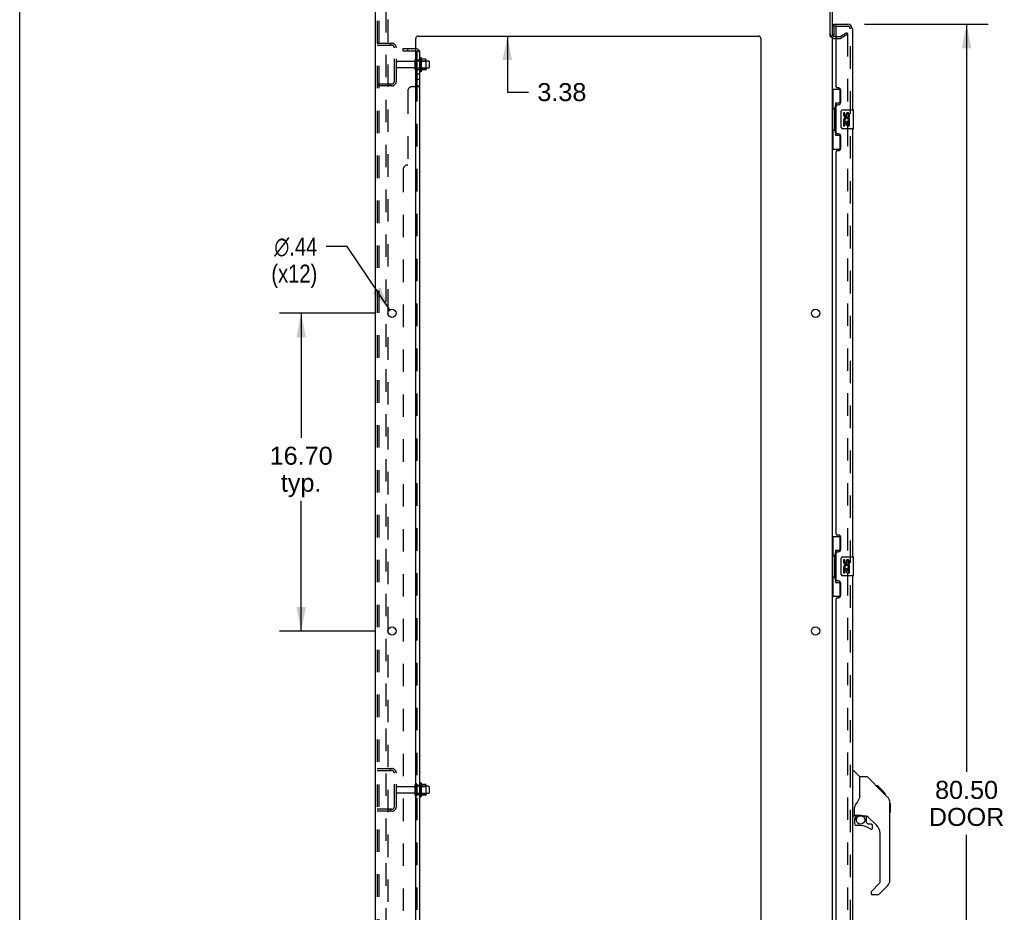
# Model space of a CAD drawing. Header units: inches. Extents: x 0 to 215, y 0 to 139.
# Tile 2 of 116: x 0 to 52, y 45 to 92. Entities that reach past the tile are written whole.
import ezdxf

# ---------------------------------------------------------------- set-up
doc = ezdxf.new("R2010")
doc.units = ezdxf.units.IN
doc.header["$LTSCALE"] = 11.804375
doc.header["$MEASUREMENT"] = 0
doc.linetypes.add('HIDDEN', pattern=[0.2, 0.1, -0.1])
doc.layers.get('0').update_dxf_attribs({"linetype": 'CONTINUOUS'})
for name, color, linetype in [('DEFAULT_2', 8, 'HIDDEN'), ('DIMENSIONS', 7, 'CONTINUOUS'), ('DOOR_ASSEMBLY', 7, 'CONTINUOUS'), ('SUBPANEL', 7, 'CONTINUOUS')]:
    doc.layers.add(name, color=color, linetype=linetype)
doc.styles.get("Standard").update_dxf_attribs({"font": 'arial.ttf'})
doc.styles.add('TEXTSTYLE_1', font='gdt', dxfattribs={"width": 0.8})
doc.dimstyles.new('DIMSTYLE_1', dxfattribs={"dimtxt": 0.946875, "dimasz": 1.2625, "dimexe": 0.09, "dimexo": 0.07, "dimgap": 0.0375, "dimtad": 0, "dimtih": 1, "dimtoh": 1, "dimzin": 4, "dimdsep": 46, "dimtxsty": 'Standard', "dimblk": '_FILLED', "dimblk1": '_FILLED', "dimblk2": '_FILLED', "dimcen": 0.09, "dimadec": 3, "dimazin": 1, "dimtfac": 1, "dimtdec": 3, "dimtofl": 0, "dimtmove": 0, "dimatfit": 3, "dimldrblk": '_FILLED', "dimfxl": 0, "dimtolj": 1, "dimtzin": 4, "dimarcsym": 0})
doc.dimstyles.new('DIMSTYLE_2', dxfattribs={"dimtxt": 0.946875, "dimasz": 1.2625, "dimexe": 0.09, "dimexo": 0.07, "dimgap": 0.09, "dimtad": 0, "dimtih": 1, "dimtoh": 1, "dimzin": 4, "dimdsep": 46, "dimtxsty": 'Standard', "dimblk": '_FILLED', "dimblk1": '_FILLED', "dimblk2": '_FILLED', "dimcen": 0.09, "dimadec": 3, "dimazin": 1, "dimtfac": 1, "dimtdec": 3, "dimtofl": 0, "dimtmove": 0, "dimatfit": 1, "dimldrblk": '_FILLED', "dimfxl": 0, "dimtolj": 1, "dimtzin": 4, "dimarcsym": 0})

# ---------------------------------------------------------------- blocks, each defined once
blk = doc.blocks.new('_FILLED')
at = {"color": 0, "linetype": 'ByBlock'}
blk.add_solid([(0, 0), (-1, 0.2), (-1, -0.2)], dxfattribs=at)
blk = doc.blocks.new('*D9')
at = {"layer": 'DIMENSIONS', "color": 2, "linetype": 'Continuous'}
for p, q in [((44.378, 92.112), (50.879, 92.112)), ((49.742, 92.112), (49.742, 52.809)), ((49.742, 11.612), (49.742, 49.495)), ((44.378, 11.612), (50.879, 11.612))]:
    blk.add_line(p, q, dxfattribs=at)
at = {"layer": 'DIMENSIONS', "color": 2, "linetype": 'Continuous', "xscale": 1.2625, "yscale": 1.2625, "zscale": 1.2625}
for p, rotation in [((49.742, 92.112), 90), ((49.742, 11.612), 270)]:
    blk.add_blockref('_FILLED', p, dxfattribs=dict(at, rotation=rotation))
at = {"layer": 'DIMENSIONS', "color": 2, "linetype": 'Continuous', "insert": (49.742, 52.335), "char_height": 0.9469, "width": 3.9635, "attachment_point": 2, "line_spacing_factor": 0.9}
blk.add_mtext('80.50\\PDOOR', dxfattribs=at)
blk = doc.blocks.new('*D13')
at = {"layer": 'DIMENSIONS', "color": 2, "linetype": 'Continuous'}
for p, q in [((18.674, 76.912), (13.65, 76.912)), ((14.786, 76.912), (14.786, 70.373)), ((14.786, 60.212), (14.786, 67.059)), ((18.674, 60.212), (13.65, 60.212))]:
    blk.add_line(p, q, dxfattribs=at)
at = {"layer": 'DIMENSIONS', "color": 2, "linetype": 'Continuous', "xscale": 1.2625, "yscale": 1.2625, "zscale": 1.2625}
for p, rotation in [((14.786, 76.912), 90), ((14.786, 60.212), 270)]:
    blk.add_blockref('_FILLED', p, dxfattribs=dict(at, rotation=rotation))
at = {"layer": 'DIMENSIONS', "color": 2, "linetype": 'Continuous', "insert": (14.786, 69.9), "char_height": 0.9469, "width": 3.30878, "attachment_point": 2, "line_spacing_factor": 0.9}
blk.add_mtext('16.70\\Ptyp.', dxfattribs=at)
blk = doc.blocks.new('*D14')
at = {"layer": 'DIMENSIONS', "color": 2, "linetype": 'Continuous'}
for p, q in [((17.21, 80.423), (16.106, 80.423)), ((19.436, 77.094), (17.21, 80.423))]:
    blk.add_line(p, q, dxfattribs=at)
at = {"layer": 'DIMENSIONS', "color": 2, "linetype": 'Continuous', "xscale": 1.2625, "yscale": 1.2625, "zscale": 1.2625, "rotation": 303.7629930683}
blk.add_blockref('_FILLED', (19.436, 77.094), dxfattribs=at)
at = {"layer": 'DIMENSIONS', "color": 2, "linetype": 'Continuous', "insert": (15.632, 80.896), "char_height": 0.94688, "width": 3.09993, "attachment_point": 3, "line_spacing_factor": 0.9, "style": 'TEXTSTYLE_1'}
blk.add_mtext('{\\fgdt;n}\\fArial;.44\\P(x12)', dxfattribs=at)
blk = doc.blocks.new('*D15')
at = {"layer": 'DIMENSIONS', "color": 2, "linetype": 'Continuous'}
for p, q in [((25.617, 94.862), (25.617, 97.387)), ((25.617, 91.487), (25.617, 88.54)), ((25.617, 88.54), (26.722, 88.54))]:
    blk.add_line(p, q, dxfattribs=at)
at = {"layer": 'DIMENSIONS', "color": 2, "linetype": 'Continuous', "xscale": 1.2625, "yscale": 1.2625, "zscale": 1.2625}
for p, rotation in [((25.617, 94.862), 270), ((25.617, 91.487), 90)]:
    blk.add_blockref('_FILLED', p, dxfattribs=dict(at, rotation=rotation))
at = {"layer": 'DIMENSIONS', "color": 2, "linetype": 'Continuous', "insert": (27.195, 89.014), "char_height": 0.9469, "width": 2.57311, "attachment_point": 1, "line_spacing_factor": 0.9}
blk.add_mtext('3.38', dxfattribs=at)

msp = doc.modelspace()

# ---------------------------------------------------------------- linework, layer by layer
at = {"color": 7, "linetype": 'Continuous'}
for p, q in [((0, 0), (0, 138.875)), ((42.579, 91.466), (42.683, 91.466)), ((21.082, 90.343), (21.082, 89.631)), ((21.337, 90.264), (21.11, 90.264)), ((21.348, 89.731), (21.348, 90.242)), ((21.482, 90.174), (21.348, 90.174)), ((21.512, 90.144), (21.512, 89.829)), ((21.337, 89.709), (21.11, 89.709)), ((21.482, 89.799), (21.348, 89.799)), ((21.082, 52.218), (21.082, 51.506)), ((21.337, 52.139), (21.11, 52.139)), ((21.348, 51.606), (21.348, 52.117)), ((21.482, 52.049), (21.348, 52.049)), ((21.512, 52.019), (21.512, 51.704)), ((21.337, 51.584), (21.11, 51.584)), ((21.482, 51.674), (21.348, 51.674))]:
    msp.add_line(p, q, dxfattribs=at)
at = {"color": 3, "linetype": 'Continuous'}
for p, q in [((18.683, 8.966), (18.683, 94.758)), ((42.579, 91.455), (42.579, 94.615)), ((42.683, 94.615), (42.683, 91.466)), ((20.808, 10.987), (20.808, 91.362)), ((20.933, 91.487), (38.808, 91.487)), ((38.933, 91.362), (38.933, 10.987)), ((42.683, 91.414), (42.683, 12.31)), ((42.825, 91.466), (42.887, 91.466)), ((19.362, 76.814), (19.362, 77.009)), ((19.362, 60.114), (19.362, 60.309))]:
    msp.add_line(p, q, dxfattribs=at)
for centre in [(19.558, 76.912), (41.808, 76.912), (19.558, 60.212), (41.808, 60.212)]:
    msp.add_circle(centre, 0.219, dxfattribs=at)
for centre, radius, start, end in [((42.825, 91.608), 0.142, 180, 270), ((20.933, 91.362), 0.125, 90, 180), ((38.808, 91.362), 0.125, 0, 90)]:
    msp.add_arc(centre, radius, start, end, dxfattribs=at)
at = {"color": 7, "linetype": 'Continuous'}
for centre, radius, start, end in [((20.832, 90.244), 0.055, 360, 115.9094), ((21.05, 90.321), 0.0384, 34.4497, 180), ((20.482, 89.987), 0.698, 23.9679, 30.6631), ((21.128, 90.274), 0.01, 203.9679, 270), ((21.337, 90.254), 0.01, 5.1938, 90), ((21.207, 90.242), 0.141, 0, 5.2081), ((21.482, 90.144), 0.03, 360, 90), ((20.832, 89.729), 0.055, 244.0906, 0), ((21.05, 89.653), 0.0384, 180, 325.5503), ((20.482, 89.987), 0.698, 329.3369, 336.0321), ((21.128, 89.699), 0.01, 90, 156.0321), ((21.337, 89.719), 0.01, 270, 354.8062), ((21.207, 89.731), 0.141, 354.7919, 360), ((21.482, 89.829), 0.03, 270, 0), ((21.05, 52.196), 0.0384, 34.4497, 180), ((20.482, 51.862), 0.698, 23.9679, 30.6631), ((21.128, 52.149), 0.01, 203.9679, 270), ((21.337, 52.129), 0.01, 5.1938, 90), ((21.207, 52.117), 0.141, 0, 5.2081), ((21.482, 52.019), 0.03, 360, 90), ((21.05, 51.528), 0.0384, 180, 325.5503), ((20.482, 51.862), 0.698, 329.3369, 336.0321), ((21.128, 51.574), 0.01, 90, 156.0321), ((21.337, 51.594), 0.01, 270, 354.8062), ((21.207, 51.606), 0.141, 354.7919, 360), ((21.482, 51.704), 0.03, 270, 0)]:
    msp.add_arc(centre, radius, start, end, dxfattribs=at)
at = {"layer": 'DEFAULT_2', "color": 8, "linetype": 'HIDDEN'}
for p, q in [((19.258, 9.049), (19.258, 94.674)), ((18.787, 94.644), (18.787, 9.079)), ((18.86, 94.644), (18.86, 9.079)), ((19.362, 77.009), (19.362, 93.514)), ((43.104, 91.47), (43.443, 91.666)), ((43.495, 91.576), (43.156, 91.38)), ((43.443, 91.666), (43.495, 91.576)), ((43.495, 91.596), (43.495, 12.127)), ((18.787, 91.112), (19.54, 91.112)), ((19.459, 91.112), (19.459, 91.008)), ((42.825, 91.362), (43.087, 91.362)), ((42.887, 91.466), (43.087, 91.466)), ((18.787, 91.008), (19.54, 91.008)), ((19.683, 89.108), (19.683, 90.865)), ((19.787, 89.108), (19.787, 90.865)), ((20.714, 90.152), (19.817, 90.152)), ((20.777, 89.729), (20.777, 90.244)), ((20.887, 89.729), (20.887, 90.244)), ((21.348, 90.174), (20.887, 90.174)), ((21.012, 90.321), (21.012, 89.653)), ((21.032, 90.17), (21.012, 90.19)), ((21.032, 90.17), (21.032, 89.803)), ((21.032, 90.17), (21.328, 90.17)), ((21.328, 90.17), (21.348, 90.19)), ((21.328, 90.17), (21.328, 89.803)), ((20.714, 89.822), (19.817, 89.822)), ((21.348, 89.799), (20.887, 89.799)), ((21.032, 89.803), (21.012, 89.783)), ((21.032, 89.803), (21.328, 89.803)), ((21.328, 89.803), (21.348, 89.783)), ((19.54, 88.966), (18.787, 88.966)), ((19.459, 88.966), (19.459, 88.862)), ((19.54, 88.862), (18.787, 88.862)), ((19.362, 60.309), (19.362, 76.814)), ((19.362, 43.609), (19.362, 60.114)), ((18.787, 52.987), (19.54, 52.987)), ((18.787, 52.883), (19.54, 52.883)), ((19.459, 52.987), (19.459, 52.883)), ((19.683, 50.983), (19.683, 52.74)), ((19.787, 50.983), (19.787, 52.74)), ((20.714, 52.027), (19.817, 52.027)), ((20.777, 51.604), (20.777, 52.119)), ((20.887, 51.604), (20.887, 52.119)), ((21.348, 52.049), (20.887, 52.049)), ((21.012, 52.196), (21.012, 51.528)), ((21.032, 52.045), (21.012, 52.065)), ((21.032, 52.045), (21.032, 51.678)), ((21.032, 52.045), (21.328, 52.045)), ((21.328, 52.045), (21.348, 52.065)), ((21.328, 52.045), (21.328, 51.678)), ((20.714, 51.697), (19.817, 51.697)), ((21.348, 51.674), (20.887, 51.674)), ((21.032, 51.678), (21.012, 51.658)), ((21.032, 51.678), (21.328, 51.678)), ((21.328, 51.678), (21.348, 51.658)), ((19.54, 50.841), (18.787, 50.841)), ((19.54, 50.737), (18.787, 50.737)), ((19.459, 50.841), (19.459, 50.737))]:
    msp.add_line(p, q, dxfattribs=at)
for points in [[(43.478, 91.616), (43.478, 91.616), (43.476, 91.616), (43.474, 91.616), (43.472, 91.615), (43.47, 91.614)], [(43.484, 91.615), (43.482, 91.616), (43.48, 91.616), (43.478, 91.616)], [(43.484, 91.615), (43.485, 91.614), (43.487, 91.613), (43.489, 91.612), (43.49, 91.61), (43.491, 91.609), (43.493, 91.607), (43.494, 91.605), (43.494, 91.603), (43.495, 91.601), (43.495, 91.598), (43.495, 91.596)]]:
    msp.add_lwpolyline(points, dxfattribs=at)
for centre, radius, start, end in [((42.825, 91.608), 0.246, 180, 270), ((19.54, 90.865), 0.246, 0, 90), ((43.087, 91.499), 0.033, 270, 300), ((43.087, 91.499), 0.137, 270, 300), ((19.54, 90.865), 0.142, 0, 90), ((19.817, 90.122), 0.03, 90, 180), ((20.714, 90.214), 0.0625, 270, 360), ((20.832, 90.244), 0.055, 115.9094, 180), ((19.817, 89.852), 0.03, 180, 270), ((20.714, 89.759), 0.0625, 0, 90), ((20.832, 89.729), 0.055, 180, 244.0906), ((19.54, 89.108), 0.246, 270, 360), ((19.54, 89.108), 0.142, 270, 360), ((19.54, 52.74), 0.246, 0, 90), ((19.54, 52.74), 0.142, 0, 90), ((19.817, 51.997), 0.03, 90, 180), ((19.817, 51.727), 0.03, 180, 270), ((20.714, 52.089), 0.0625, 270, 360), ((20.832, 52.119), 0.055, 360, 180), ((20.714, 51.634), 0.0625, 0, 90), ((20.832, 51.604), 0.055, 180, 0), ((19.54, 50.983), 0.246, 270, 360), ((19.54, 50.983), 0.142, 270, 360)]:
    msp.add_arc(centre, radius, start, end, dxfattribs=at)
at = {"layer": 'DOOR_ASSEMBLY', "color": 7, "linetype": 'Continuous'}
for p, q in [((42.762, 92.008), (42.762, 92.112)), ((42.762, 91.988), (42.762, 91.481)), ((42.683, 88.687), (43.123, 88.687)), ((42.722, 88.687), (42.722, 87.662)), ((43.087, 88.687), (43.087, 87.907)), ((42.86, 87.952), (42.86, 86.272)), ((43.087, 87.952), (42.86, 87.952)), ((42.7, 87.662), (42.7, 86.562)), ((42.7, 87.662), (42.823, 87.662)), ((42.823, 87.692), (42.823, 87.712)), ((42.823, 86.562), (42.823, 87.662)), ((43.146, 86.712), (43.146, 87.512)), ((43.246, 87.612), (43.786, 87.612)), ((43.283, 87.458), (43.283, 87.321)), ((43.346, 87.458), (43.283, 87.458)), ((43.346, 87.321), (43.346, 87.458)), ((43.801, 86.627), (43.801, 87.597)), ((43.283, 86.996), (43.283, 86.766)), ((43.302, 86.996), (43.283, 86.996)), ((43.336, 86.996), (43.363, 87.016)), ((43.336, 86.996), (43.598, 86.996)), ((43.346, 86.766), (43.346, 86.933)), ((43.346, 86.933), (43.411, 86.933)), ((43.411, 87.384), (43.411, 87.315)), ((43.411, 86.933), (43.411, 86.797)), ((43.472, 87.321), (43.472, 87.363)), ((43.472, 86.797), (43.472, 86.933)), ((43.472, 86.933), (43.535, 86.933)), ((43.527, 87.032), (43.585, 87.007)), ((43.535, 87.363), (43.535, 87.227)), ((43.535, 87.227), (43.598, 87.227)), ((43.535, 86.933), (43.535, 86.766)), ((43.598, 87.227), (43.598, 87.363)), ((43.598, 86.766), (43.598, 86.996)), ((42.7, 86.562), (42.823, 86.562)), ((42.722, 86.562), (42.722, 85.537)), ((42.823, 86.511), (42.823, 86.531)), ((43.786, 86.612), (43.246, 86.612)), ((43.283, 86.766), (43.346, 86.766)), ((43.411, 86.797), (43.472, 86.797)), ((43.535, 86.766), (43.598, 86.766)), ((42.86, 86.272), (43.087, 86.272)), ((43.087, 86.317), (43.087, 85.537)), ((42.683, 85.537), (43.123, 85.537)), ((42.683, 65.187), (43.123, 65.187)), ((42.722, 65.187), (42.722, 64.162)), ((43.087, 65.187), (43.087, 64.407)), ((42.7, 64.162), (42.7, 63.062)), ((42.7, 64.162), (42.823, 64.162)), ((42.823, 64.192), (42.823, 64.212)), ((42.823, 63.062), (42.823, 64.162)), ((42.86, 64.452), (42.86, 62.772)), ((43.087, 64.452), (42.86, 64.452)), ((43.146, 63.212), (43.146, 64.012)), ((43.246, 64.112), (43.786, 64.112)), ((43.283, 63.958), (43.283, 63.821)), ((43.346, 63.958), (43.283, 63.958)), ((43.346, 63.821), (43.346, 63.958)), ((43.411, 63.884), (43.411, 63.815)), ((43.472, 63.821), (43.472, 63.863)), ((43.535, 63.863), (43.535, 63.727)), ((43.535, 63.727), (43.598, 63.727)), ((43.598, 63.727), (43.598, 63.863)), ((43.801, 63.127), (43.801, 64.097)), ((43.786, 63.112), (43.246, 63.112)), ((43.283, 63.496), (43.283, 63.266)), ((43.302, 63.496), (43.283, 63.496)), ((43.283, 63.266), (43.346, 63.266)), ((43.336, 63.496), (43.363, 63.516)), ((43.336, 63.496), (43.598, 63.496)), ((43.346, 63.266), (43.346, 63.433)), ((43.346, 63.433), (43.411, 63.433)), ((43.411, 63.433), (43.411, 63.297)), ((43.411, 63.297), (43.472, 63.297)), ((43.472, 63.297), (43.472, 63.433)), ((43.472, 63.433), (43.535, 63.433)), ((43.527, 63.532), (43.585, 63.507)), ((43.535, 63.433), (43.535, 63.266)), ((43.535, 63.266), (43.598, 63.266)), ((43.598, 63.266), (43.598, 63.496)), ((42.7, 63.062), (42.823, 63.062)), ((42.722, 63.062), (42.722, 62.037)), ((42.823, 63.011), (42.823, 63.031)), ((42.86, 62.772), (43.087, 62.772)), ((43.087, 62.817), (43.087, 62.037)), ((42.683, 62.037), (43.123, 62.037)), ((43.741, 52.866), (43.803, 52.866)), ((44.129, 52.557), (43.831, 52.854)), ((44.496, 52.551), (44.134, 52.551)), ((44.134, 51.446), (44.134, 52.551)), ((45.316, 51.763), (44.551, 52.528)), ((45.073, 52.073), (45.006, 52.073)), ((45.08, 52.066), (45.013, 52.066)), ((45.09, 52.056), (45.023, 52.056)), ((45.096, 52.05), (45.029, 52.05)), ((45.104, 52.042), (45.037, 52.042)), ((45.124, 52.022), (45.057, 52.022)), ((45.073, 52.073), (45.399, 51.746)), ((45.146, 51.999), (45.08, 51.999)), ((45.17, 51.976), (45.103, 51.976)), ((45.193, 51.952), (45.127, 51.952)), ((45.217, 51.929), (45.15, 51.929)), ((45.241, 51.905), (45.174, 51.905)), ((45.263, 51.883), (45.196, 51.883)), ((45.283, 51.863), (45.216, 51.863)), ((45.301, 51.845), (45.234, 51.845)), ((45.314, 51.832), (45.247, 51.832)), ((45.318, 51.828), (45.251, 51.828)), ((45.32, 51.826), (45.253, 51.826)), ((45.32, 51.825), (45.253, 51.825)), ((45.321, 51.825), (45.254, 51.825)), ((45.289, 51.789), (45.255, 51.824)), ((45.323, 51.822), (45.257, 51.822)), ((45.328, 51.818), (45.261, 51.818)), ((45.334, 51.812), (45.267, 51.812)), ((45.347, 51.798), (45.281, 51.798)), ((45.316, 51.762), (45.289, 51.789)), ((45.363, 51.783), (45.296, 51.783)), ((45.37, 51.776), (45.303, 51.776)), ((45.377, 51.769), (45.31, 51.769)), ((45.316, 51.762), (45.594, 51.484)), ((45.389, 51.757), (45.322, 51.757)), ((45.394, 51.751), (45.328, 51.751)), ((45.398, 51.748), (45.331, 51.748)), ((45.399, 51.747), (45.332, 51.747)), ((45.399, 51.746), (45.332, 51.746)), ((45.4, 51.746), (45.333, 51.746)), ((45.488, 51.658), (45.4, 51.746)), ((44.134, 51.509), (44.113, 51.451)), ((45.417, 51.662), (45.484, 51.662)), ((45.486, 51.66), (45.419, 51.66)), ((45.488, 51.658), (45.421, 51.658)), ((45.709, 51.207), (45.708, 51.237)), ((43.859, 50.523), (43.859, 50.93)), ((45.709, 47.104), (45.709, 51.207)), ((45.729, 51.155), (45.709, 51.175)), ((45.729, 51.155), (45.729, 50.679)), ((43.82, 50.484), (43.741, 50.484)), ((43.859, 50.306), (43.859, 50.069)), ((43.879, 50.525), (44.174, 50.525)), ((43.917, 50.445), (43.996, 50.525)), ((43.923, 50.44), (43.92, 50.443)), ((43.926, 50.436), (43.923, 50.44)), ((43.931, 50.431), (43.926, 50.436)), ((44.447, 50.484), (44.359, 50.484)), ((44.489, 50.152), (44.489, 50.479)), ((45.025, 49.988), (44.523, 50.489)), ((45.729, 50.679), (45.709, 50.659)), ((44.174, 49.99), (43.938, 49.99)), ((44.492, 50.144), (44.564, 50.072)), ((44.572, 50.069), (44.725, 50.069)), ((44.804, 49.871), (44.804, 49.99)), ((45.197, 47.018), (45.197, 49.57)), ((44.739, 46.527), (45.174, 46.962)), ((45.594, 46.825), (45.142, 46.373)), ((44.725, 46.493), (44.725, 46.429)), ((45.086, 46.35), (44.804, 46.35))]:
    msp.add_line(p, q, dxfattribs=at)
at = {"layer": 'DOOR_ASSEMBLY', "color": 3, "linetype": 'Continuous'}
for p, q in [((42.762, 92.112), (43.494, 92.112)), ((42.887, 88.819), (42.887, 91.988)), ((43.741, 91.865), (43.741, 87.612)), ((43.007, 88.759), (42.947, 88.759)), ((43.137, 88.009), (43.137, 88.629)), ((42.887, 86.404), (42.887, 87.819)), ((42.947, 87.879), (43.007, 87.879)), ((43.741, 86.612), (43.741, 64.112)), ((43.007, 86.344), (42.947, 86.344)), ((43.137, 85.594), (43.137, 86.214)), ((42.887, 65.319), (42.887, 85.404)), ((42.947, 85.464), (43.007, 85.464)), ((43.007, 65.259), (42.947, 65.259)), ((43.137, 64.509), (43.137, 65.129)), ((42.887, 62.904), (42.887, 64.319)), ((42.947, 64.379), (43.007, 64.379)), ((43.741, 63.112), (43.741, 40.612)), ((43.007, 62.844), (42.947, 62.844)), ((43.137, 62.094), (43.137, 62.714)), ((42.887, 41.819), (42.887, 61.904)), ((42.947, 61.964), (43.007, 61.964))]:
    msp.add_line(p, q, dxfattribs=at)
at = {"layer": 'DOOR_ASSEMBLY', "color": 8, "linetype": 'HIDDEN'}
for p, q in [((42.907, 92.008), (42.762, 92.008)), ((42.907, 92.008), (43.494, 92.008)), ((43.637, 11.858), (43.637, 91.865))]:
    msp.add_line(p, q, dxfattribs=at)
at = {"layer": 'DOOR_ASSEMBLY', "color": 7, "linetype": 'Continuous'}
for points in [[(42.86, 87.928), (42.86, 87.925), (42.86, 87.921), (42.861, 87.917), (42.863, 87.913), (42.864, 87.908), (42.866, 87.903), (42.869, 87.897), (42.872, 87.891), (42.875, 87.885), (42.879, 87.878), (42.883, 87.871), (42.888, 87.863), (42.893, 87.854), (42.896, 87.851)], [(43.146, 87.512), (43.146, 87.518), (43.147, 87.524), (43.148, 87.53), (43.149, 87.536), (43.151, 87.542), (43.153, 87.548)], [(43.153, 86.676), (43.151, 86.681), (43.149, 86.687), (43.148, 86.693), (43.147, 86.699), (43.146, 86.705), (43.146, 86.712)], [(42.896, 86.373), (42.893, 86.369), (42.888, 86.361), (42.883, 86.353), (42.879, 86.346), (42.875, 86.339), (42.872, 86.332), (42.869, 86.326), (42.866, 86.321), (42.864, 86.316), (42.863, 86.311), (42.861, 86.307), (42.86, 86.303), (42.86, 86.299), (42.86, 86.296)], [(42.86, 64.428), (42.86, 64.425), (42.86, 64.421), (42.861, 64.417), (42.863, 64.413), (42.864, 64.408), (42.866, 64.403), (42.869, 64.397), (42.872, 64.391), (42.875, 64.385), (42.879, 64.378), (42.883, 64.371), (42.888, 64.363), (42.893, 64.354), (42.896, 64.351)], [(43.146, 64.012), (43.146, 64.018), (43.147, 64.024), (43.148, 64.03), (43.149, 64.036), (43.151, 64.042), (43.153, 64.048)], [(43.153, 63.176), (43.151, 63.181), (43.149, 63.187), (43.148, 63.193), (43.147, 63.199), (43.146, 63.205), (43.146, 63.212)], [(42.896, 62.873), (42.893, 62.869), (42.888, 62.861), (42.883, 62.853), (42.879, 62.846), (42.875, 62.839), (42.872, 62.832), (42.869, 62.826), (42.866, 62.821), (42.864, 62.816), (42.863, 62.811), (42.861, 62.807), (42.86, 62.803), (42.86, 62.799), (42.86, 62.796)], [(44.551, 52.528), (44.544, 52.534), (44.535, 52.54), (44.526, 52.545), (44.516, 52.548), (44.506, 52.55), (44.496, 52.551)], [(45.255, 51.824), (45.233, 51.846), (45.212, 51.867), (45.19, 51.889)], [(44.113, 51.451), (44.083, 51.382), (44.047, 51.312), (44.005, 51.24), (43.957, 51.166), (43.912, 51.101)], [(45.709, 51.207), (45.708, 51.236), (45.703, 51.277), (45.693, 51.318), (45.679, 51.357), (45.662, 51.394), (45.64, 51.429), (45.615, 51.462), (45.594, 51.484)], [(43.912, 51.101), (43.901, 51.084), (43.886, 51.055), (43.874, 51.023), (43.865, 50.989), (43.86, 50.955), (43.859, 50.93)], [(43.931, 50.431), (43.921, 50.421), (43.913, 50.41), (43.905, 50.399), (43.898, 50.387), (43.892, 50.374), (43.888, 50.361), (43.884, 50.348), (43.881, 50.334), (43.879, 50.32), (43.879, 50.306)], [(43.92, 50.443), (43.918, 50.444), (43.917, 50.445), (43.917, 50.445), (43.917, 50.445)], [(44.174, 50.525), (44.182, 50.525), (44.201, 50.524), (44.222, 50.522), (44.242, 50.518), (44.261, 50.513), (44.279, 50.508), (44.295, 50.503), (44.309, 50.498), (44.321, 50.493), (44.332, 50.49), (44.341, 50.487), (44.349, 50.485), (44.357, 50.484), (44.359, 50.484)]]:
    msp.add_lwpolyline(points, dxfattribs=at)
msp.add_circle((44.174, 50.285), 0.217, dxfattribs=at)
at = {"layer": 'DOOR_ASSEMBLY', "color": 3, "linetype": 'Continuous'}
for centre, radius, start, end in [((43.494, 91.865), 0.246, 0, 90), ((42.907, 91.988), 0.02, 90, 180), ((42.947, 88.819), 0.06, 180, 270), ((43.007, 88.629), 0.13, 0, 90), ((43.007, 88.009), 0.13, 270, 360), ((42.947, 87.819), 0.06, 90, 180), ((42.947, 86.404), 0.06, 180, 270), ((43.007, 86.214), 0.13, 0, 90), ((42.947, 85.404), 0.06, 90, 180), ((43.007, 85.594), 0.13, 270, 360), ((42.947, 65.319), 0.06, 180, 270), ((43.007, 65.129), 0.13, 0, 90), ((42.947, 64.319), 0.06, 90, 180), ((43.007, 64.509), 0.13, 270, 360), ((42.947, 62.904), 0.06, 180, 270), ((43.007, 62.714), 0.13, 0, 90), ((43.007, 62.094), 0.13, 270, 360), ((42.947, 61.904), 0.06, 90, 180)]:
    msp.add_arc(centre, radius, start, end, dxfattribs=at)
at = {"layer": 'DOOR_ASSEMBLY', "color": 7, "linetype": 'Continuous'}
for centre, radius, start, end in [((42.782, 91.988), 0.02, 90, 180), ((43.577, 91.722), 0.26, 90, 92.5866), ((43.246, 87.512), 0.1, 90, 158.7946), ((43.504, 87.363), 0.0943, 68.6999, 167.4338), ((43.504, 87.363), 0.0943, 0, 68.6704), ((43.786, 87.597), 0.015, 0, 90), ((43.378, 87.321), 0.0943, 180, 360), ((43.437, 87.07), 0.154, 161.4199, 206.1963), ((43.441, 87.07), 0.157, 336.5966, 161.8791), ((43.441, 87.07), 0.157, 205.737, 207.8532), ((43.378, 87.321), 0.0314, 180, 261.2295), ((43.441, 87.07), 0.0943, 336.5966, 215.1122), ((43.377, 87.326), 0.0362, 263.4285, 341.7628), ((43.503, 87.363), 0.0314, 0, 180.0485), ((43.246, 86.712), 0.1, 201.205, 270), ((43.786, 86.627), 0.015, 270, 360), ((43.246, 64.012), 0.1, 90, 158.7946), ((43.378, 63.821), 0.0943, 180, 360), ((43.441, 63.57), 0.157, 336.5966, 161.8791), ((43.378, 63.821), 0.0314, 180, 261.2295), ((43.441, 63.57), 0.0943, 336.5966, 215.1122), ((43.377, 63.826), 0.0362, 263.4285, 341.7628), ((43.504, 63.863), 0.0943, 68.6999, 167.4338), ((43.503, 63.863), 0.0314, 0, 180.0485), ((43.504, 63.863), 0.0943, 0, 68.6704), ((43.786, 64.097), 0.015, 0, 90), ((43.246, 63.212), 0.1, 201.205, 270), ((43.437, 63.57), 0.154, 161.4199, 206.1963), ((43.441, 63.57), 0.157, 205.737, 207.8532), ((43.786, 63.127), 0.015, 270, 360), ((43.803, 52.826), 0.0394, 45, 90), ((44.115, 52.543), 0.0197, 0, 45), ((45.276, 51.19), 0.433, 42.2386, 42.7273), ((43.82, 50.523), 0.0394, 270, 360), ((43.879, 50.545), 0.0197, 180, 270), ((44.056, 50.306), 0.197, 135, 180), ((44.447, 50.287), 0.197, 45, 90), ((43.938, 50.069), 0.0787, 180, 270), ((44.174, 49.202), 0.787, 50.4788, 90), ((44.501, 50.152), 0.0118, 180, 225), ((44.572, 50.08), 0.0118, 225, 270), ((44.725, 49.871), 0.0787, 230.4788, 360), ((44.725, 49.99), 0.0787, 0, 90), ((44.607, 49.57), 0.591, 0, 45), ((45.316, 47.104), 0.394, 315, 360), ((45.119, 47.018), 0.0787, 315, 360), ((44.772, 46.493), 0.0472, 135, 180), ((44.804, 46.429), 0.0787, 180, 270), ((45.086, 46.429), 0.0787, 270, 315)]:
    msp.add_arc(centre, radius, start, end, dxfattribs=at)
at = {"layer": 'DOOR_ASSEMBLY', "color": 8, "linetype": 'HIDDEN'}
msp.add_arc((43.494, 91.865), 0.142, 0, 90, dxfattribs=at)
at = {"layer": 'DOOR_ASSEMBLY', "color": 7, "linetype": 'Continuous'}
for centre, start_param, end_param in [((42.927, 87.702), 0.699287, 1.51401), ((42.927, 87.702), -4.655602, -3.84088), ((42.927, 86.521), 0.699287, 1.51401), ((42.927, 86.521), -4.655602, -3.84088), ((42.927, 64.202), 0.699287, 1.51401), ((42.927, 64.202), -4.655602, -3.84088), ((42.927, 63.021), 0.699287, 1.51401), ((42.927, 63.021), -4.655602, -3.84088)]:
    msp.add_ellipse(centre, major_axis=(0, 0.18), ratio=0.579493, start_param=start_param, end_param=end_param, dxfattribs=at)
at = {"layer": 'SUBPANEL', "color": 8, "linetype": 'HIDDEN'}
for p, q in [((20.137, 90.706), (20.137, 90.831)), ((20.137, 90.831), (20.775, 90.831)), ((20.137, 90.706), (20.775, 90.706)), ((20.387, 90.706), (20.387, 90.831)), ((20.911, 90.706), (20.861, 90.665)), ((20.887, 90.237), (21.012, 90.237)), ((20.887, 89.737), (21.012, 89.737)), ((20.887, 89.509), (21.012, 89.509)), ((20.887, 89.228), (21.012, 89.228)), ((20.387, 88.581), (20.387, 84.706)), ((20.637, 88.831), (20.808, 88.831)), ((20.861, 88.837), (20.862, 88.839)), ((20.887, 14.858), (20.887, 88.866)), ((20.137, 84.456), (20.137, 19.268)), ((20.887, 52.112), (21.012, 52.112)), ((20.887, 51.612), (21.012, 51.612))]:
    msp.add_line(p, q, dxfattribs=at)
at = {"layer": 'SUBPANEL', "color": 7, "linetype": 'Continuous'}
for p, q in [((20.887, 88.866), (20.887, 90.706)), ((20.887, 90.706), (21.012, 90.706)), ((20.958, 90.744), (20.911, 90.706)), ((20.887, 88.866), (21.012, 88.866))]:
    msp.add_line(p, q, dxfattribs=at)
at = {"layer": 'SUBPANEL', "color": 3, "linetype": 'Continuous'}
for p, q in [((21.012, 13.018), (21.012, 90.706)), ((20.808, 88.831), (20.958, 88.831))]:
    msp.add_line(p, q, dxfattribs=at)
at = {"layer": 'SUBPANEL', "color": 7, "linetype": 'Continuous'}
for points in [[(20.861, 90.665), (20.861, 90.665), (20.861, 90.666), (20.861, 90.667), (20.861, 90.668), (20.862, 90.669), (20.862, 90.67), (20.863, 90.672), (20.864, 90.673), (20.866, 90.675), (20.867, 90.676), (20.869, 90.678)], [(20.869, 90.678), (20.872, 90.682), (20.874, 90.684), (20.876, 90.686), (20.878, 90.688), (20.88, 90.691), (20.882, 90.693)], [(20.882, 90.693), (20.883, 90.696), (20.885, 90.698), (20.886, 90.7), (20.886, 90.702)], [(20.861, 88.831), (20.861, 88.832), (20.861, 88.834), (20.861, 88.836), (20.861, 88.837), (20.862, 88.839), (20.862, 88.84), (20.863, 88.842), (20.864, 88.843), (20.866, 88.845), (20.867, 88.846), (20.869, 88.848), (20.87, 88.849), (20.872, 88.85)], [(20.872, 88.85), (20.876, 88.853), (20.878, 88.854), (20.88, 88.856), (20.882, 88.857), (20.883, 88.859), (20.885, 88.86), (20.886, 88.862), (20.886, 88.863), (20.887, 88.864), (20.887, 88.866)]]:
    msp.add_lwpolyline(points, dxfattribs=at)
at = {"layer": 'SUBPANEL', "color": 8, "linetype": 'HIDDEN'}
for points in [[(20.883, 90.683), (20.883, 90.683), (20.883, 90.683), (20.883, 90.683), (20.884, 90.683), (20.884, 90.683), (20.885, 90.684), (20.885, 90.684), (20.886, 90.684), (20.886, 90.685), (20.887, 90.685), (20.887, 90.685), (20.888, 90.686), (20.889, 90.686), (20.889, 90.686), (20.89, 90.687), (20.891, 90.687), (20.891, 90.687), (20.892, 90.688), (20.893, 90.688), (20.893, 90.688), (20.894, 90.689), (20.895, 90.689), (20.896, 90.69), (20.896, 90.69), (20.897, 90.69), (20.898, 90.691), (20.899, 90.691), (20.9, 90.691), (20.9, 90.692), (20.901, 90.692), (20.902, 90.693), (20.903, 90.693), (20.904, 90.693), (20.905, 90.694), (20.906, 90.694), (20.907, 90.694), (20.908, 90.695), (20.909, 90.695), (20.909, 90.696), (20.91, 90.696), (20.911, 90.696), (20.913, 90.697), (20.914, 90.697), (20.915, 90.697), (20.916, 90.698), (20.917, 90.698), (20.918, 90.699), (20.919, 90.699), (20.92, 90.699), (20.921, 90.7), (20.922, 90.7), (20.924, 90.7), (20.925, 90.701), (20.926, 90.701), (20.927, 90.701), (20.928, 90.702), (20.929, 90.702), (20.93, 90.702), (20.931, 90.703), (20.932, 90.703), (20.933, 90.703), (20.934, 90.703), (20.935, 90.704), (20.936, 90.704), (20.937, 90.704), (20.938, 90.704), (20.939, 90.704), (20.94, 90.705), (20.941, 90.705), (20.942, 90.705), (20.943, 90.705), (20.944, 90.705), (20.944, 90.705), (20.945, 90.705), (20.946, 90.706), (20.946, 90.706), (20.946, 90.706)], [(20.886, 90.685), (20.886, 90.685), (20.886, 90.685), (20.885, 90.684), (20.885, 90.684), (20.884, 90.684), (20.884, 90.683), (20.883, 90.683), (20.883, 90.683), (20.883, 90.683), (20.883, 90.683), (20.883, 90.683)], [(20.886, 90.702), (20.887, 90.704), (20.887, 90.706)], [(20.946, 90.706), (20.946, 90.706), (20.947, 90.706), (20.947, 90.706), (20.946, 90.706), (20.946, 90.706), (20.946, 90.706), (20.945, 90.706), (20.945, 90.706), (20.944, 90.706), (20.944, 90.706)], [(20.861, 88.831), (20.861, 88.832), (20.861, 88.834), (20.861, 88.836), (20.861, 88.837)], [(20.863, 88.842), (20.864, 88.843), (20.866, 88.845)], [(20.867, 88.846), (20.869, 88.848), (20.87, 88.849)], [(20.88, 88.856), (20.882, 88.857), (20.883, 88.859), (20.885, 88.86), (20.886, 88.862), (20.886, 88.863)], [(20.886, 88.863), (20.887, 88.864), (20.887, 88.866)], [(20.958, 88.831), (20.96, 88.832), (20.962, 88.834), (20.965, 88.835)], [(20.999, 88.851), (21.001, 88.852), (21.004, 88.854)], [(21.007, 88.856), (21.008, 88.858), (21.01, 88.86), (21.011, 88.861), (21.011, 88.863), (21.012, 88.864)]]:
    msp.add_lwpolyline(points, dxfattribs=at)
at = {"layer": 'SUBPANEL', "color": 3, "linetype": 'Continuous'}
for points in [[(20.958, 90.744), (20.96, 90.742), (20.962, 90.74), (20.965, 90.738), (20.968, 90.736), (20.971, 90.734), (20.975, 90.732), (20.978, 90.73), (20.982, 90.729)], [(20.982, 90.729), (20.989, 90.726), (20.993, 90.724), (20.996, 90.723), (20.999, 90.721), (21.001, 90.72), (21.004, 90.718), (21.007, 90.716), (21.008, 90.714), (21.01, 90.712), (21.011, 90.71), (21.011, 90.709), (21.012, 90.707), (21.012, 90.706)], [(20.958, 88.831), (20.96, 88.832), (20.962, 88.834), (20.965, 88.835), (20.968, 88.837), (20.971, 88.838), (20.975, 88.84), (20.978, 88.842), (20.986, 88.845)], [(20.986, 88.845), (20.989, 88.846), (20.993, 88.848), (20.996, 88.849), (20.999, 88.851), (21.001, 88.852), (21.004, 88.854), (21.007, 88.856), (21.008, 88.858), (21.01, 88.86), (21.011, 88.861), (21.011, 88.863), (21.012, 88.864), (21.012, 88.866)]]:
    msp.add_lwpolyline(points, dxfattribs=at)
at = {"layer": 'SUBPANEL', "color": 8, "linetype": 'HIDDEN'}
for centre, radius, start, end in [((20.775, 90.594), 0.237, 81.9946, 90), ((20.775, 90.594), 0.112, 72.8585, 90), ((20.775, 90.594), 0.237, 0, 39.4342), ((20.637, 88.581), 0.25, 90, 180), ((20.387, 84.456), 0.25, 90, 180)]:
    msp.add_arc(centre, radius, start, end, dxfattribs=at)
at = {"layer": 'SUBPANEL', "color": 3, "linetype": 'Continuous'}
msp.add_arc((20.775, 90.594), 0.237, 39.4342, 81.9946, dxfattribs=at)
at = {"layer": 'SUBPANEL', "color": 7, "linetype": 'Continuous'}
msp.add_arc((20.775, 90.594), 0.112, 0, 72.8585, dxfattribs=at)

# ---------------------------------------------------------------- dimensions: what is measured, and where the dimension line sits
at = {"layer": 'DIMENSIONS', "color": 2, "linetype": 'Continuous'}
dim = msp.add_linear_dim(base=(25.617144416, 91.486779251), p1=(18.794798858, 94.861779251), p2=(20.932798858, 91.486779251), angle=270, dimstyle='DIMSTYLE_1', dxfattribs=at)
dim.commit()
dim.dimension.update_dxf_attribs({"geometry": '*D15', "text_midpoint": (28.47883248, 88.535077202), "dimtype": 160})
for base, p1, p2, text, picture, middle in [((49.742, 11.612), (44.308, 92.112), (44.308, 11.612), '<>\\PDOOR', '*D9', (49.742, 51.152)), ((14.786, 60.212), (18.744, 76.912), (18.744, 60.212), '<>\\Ptyp.', '*D13', (14.786, 68.716))]:
    dim = msp.add_linear_dim(base=base, p1=p1, p2=p2, angle=270, text=text, dimstyle='DIMSTYLE_1', dxfattribs=at)
    dim.commit()
    dim.dimension.update_dxf_attribs({"geometry": picture, "text_midpoint": middle, "dimtype": 160})
dim = msp.add_diameter_dim_2p(p1=(19.436, 77.094), p2=(19.679, 76.73), text='%%c<>\\P(x12)', dimstyle='DIMSTYLE_2', override={"dimpost": '<>'}, dxfattribs=at)
dim.commit()
dim.dimension.update_dxf_attribs({"geometry": '*D14', "text_midpoint": (14.082, 79.713), "dimtype": 163})

doc.saveas('drawing.dxf')
